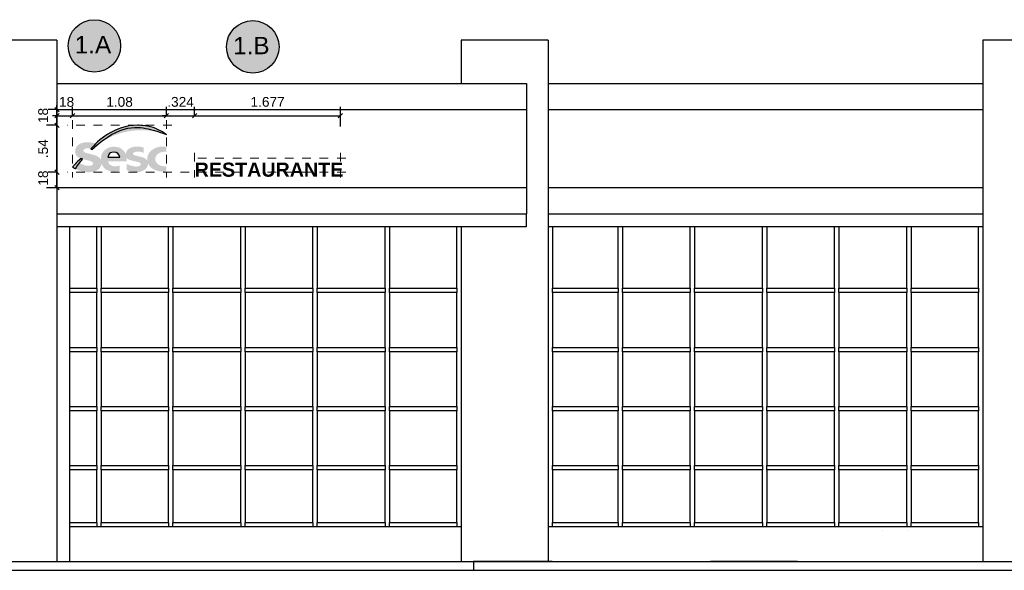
# Model space of a CAD drawing. Extents: x -1871179.9 to -1871093.9, y 2848219.4 to 2848260.8.
# Tile 9 of 12: x -1871138.2 to -1871126.9, y 2848238.7 to 2848245. Entities that reach past the tile are written whole.
import ezdxf
from ezdxf.enums import TextEntityAlignment as Align

# ---------------------------------------------------------------- set-up
doc = ezdxf.new("R2010")
doc.units = 0
doc.header["$MEASUREMENT"] = 0
doc.linetypes.add('DASHED2', pattern=[9.525, 6.35, -3.175])
doc.layers.get('0').update_dxf_attribs({"linetype": 'CONTINUOUS'})
doc.layers.get('Defpoints').update_dxf_attribs({"linetype": 'CONTINUOUS'})
for name, color, linetype in [('ARQ_cotas', 24, 'CONTINUOUS'), ('ARQ_PRJ_GER', 9, 'DASHED2'), ('Camada 1', 7, 'CONTINUOUS'), ('K-NV2-ARQ-CTA-EP', 12, 'CONTINUOUS'), ('K-NV2-ARQ-TXT-GER', 1, 'CONTINUOUS')]:
    doc.layers.add(name, color=color, linetype=linetype)
doc.layers.add('G-ANNO-TEXT', color=231, linetype='CONTINUOUS', lineweight=9)
doc.styles.add('ARIAL', font='arial.ttf')
doc.styles.add('Arial_B', font='arialbd.ttf', dxfattribs={"height": 537.820787})
doc.dimstyles.new('K-EX-75', dxfattribs={"dimtxt": 0.1125, "dimasz": 0.05, "dimexe": 0.1, "dimexo": 0.1, "dimgap": 0.1, "dimtad": 1, "dimzin": 4, "dimdsep": 46, "dimtxsty": 'ARIAL', "dimblk": 'OBLIQUE', "dimcen": 0.09, "dimclrd": 256, "dimclre": 256, "dimclrt": 2, "dimaunit": 1, "dimadec": 0, "dimazin": 0, "dimtfac": 1, "dimtix": 1, "dimtmove": 2, "dimatfit": 3, "dimldrblk": 'OBLIQUE', "dimfxl": 0.5, "dimfxlon": 1, "dimtvp": 75, "dimtolj": 1, "dimtzin": 4, "dimarcsym": 0})

# ---------------------------------------------------------------- blocks, each defined once
blk = doc.blocks.new('A$C7A373BEC')
at = {"color": 0}
for p, q in [((-29650, 6000), (-31500, 6000)), ((-29650, 6000), (-29650, 0)), ((-24000, 6000), (-25000, 6000)), ((-25000, 6000), (-25000, 5500)), ((-24000, 6000), (-24000, 0)), ((-18000, 6000), (-19000, 6000)), ((-19000, 6000), (-19000, 0)), ((-29650, 5500), (-24250, 5500)), ((-24250, 5500), (-24250, 4000)), ((-24000, 5500), (-19000, 5500)), ((-29650, 5200), (-24250, 5200)), ((-24000, 5200), (-19000, 5200)), ((-24250, 4300), (-29650, 4300)), ((-19000, 4300), (-24000, 4300)), ((-29650, 4000), (-24250, 4000)), ((-24254, 4000), (-24254, 3850)), ((-24000, 4000), (-19000, 4000)), ((-24254, 3850), (-29650, 3850)), ((-29500, 0), (-29500, 3850)), ((-29190, 3145), (-29190, 3850)), ((-29140, 3850), (-29140, 3145)), ((-28365, 3145), (-28365, 3850)), ((-28315, 3850), (-28315, 3145)), ((-27535, 3145), (-27535, 3850)), ((-27485, 3850), (-27485, 3145)), ((-26705, 3145), (-26705, 3850)), ((-26655, 3850), (-26655, 3145)), ((-25875, 3145), (-25875, 3850)), ((-25825, 3850), (-25825, 3145)), ((-25050, 3145), (-25050, 3850)), ((-25000, 3850), (-25000, 0)), ((-19000, 3850), (-24000, 3850)), ((-23950, 3850), (-23950, 3145)), ((-23195, 3145), (-23195, 3850)), ((-23145, 3850), (-23145, 3145)), ((-22365, 3145), (-22365, 3850)), ((-22315, 3850), (-22315, 3145)), ((-21535, 3145), (-21535, 3850)), ((-21485, 3850), (-21485, 3145)), ((-20705, 3145), (-20705, 3850)), ((-20655, 3850), (-20655, 3145)), ((-19875, 3145), (-19875, 3850)), ((-19825, 3850), (-19825, 3145)), ((-19050, 3145), (-19050, 3850)), ((-29500, 3145), (-29190, 3145)), ((-29190, 3095), (-29500, 3095)), ((-29190, 3145), (-29190, 3120)), ((-29190, 3145), (-29190, 3095)), ((-29190, 3120), (-29190, 3095)), ((-29190, 2465), (-29190, 3095)), ((-29140, 3145), (-28365, 3145)), ((-29140, 3120), (-29140, 3145)), ((-29140, 3095), (-29140, 3145)), ((-29140, 3095), (-29140, 3120)), ((-28365, 3095), (-29140, 3095)), ((-29140, 3095), (-29140, 2465)), ((-28365, 3145), (-28365, 3120)), ((-28365, 3145), (-28365, 3095)), ((-28365, 3120), (-28365, 3095)), ((-28365, 2465), (-28365, 3095)), ((-28315, 3145), (-27535, 3145)), ((-28315, 3120), (-28315, 3145)), ((-28315, 3095), (-28315, 3145)), ((-28315, 3095), (-28315, 3120)), ((-27535, 3095), (-28315, 3095)), ((-28315, 3095), (-28315, 2465)), ((-27535, 3145), (-27535, 3120)), ((-27535, 3145), (-27535, 3095)), ((-27535, 3120), (-27535, 3095)), ((-27535, 2465), (-27535, 3095)), ((-27485, 3145), (-26705, 3145)), ((-27485, 3120), (-27485, 3145)), ((-27485, 3095), (-27485, 3145)), ((-27485, 3095), (-27485, 3120)), ((-26705, 3095), (-27485, 3095)), ((-27485, 3095), (-27485, 2465)), ((-26705, 3145), (-26705, 3120)), ((-26705, 3145), (-26705, 3095)), ((-26705, 3120), (-26705, 3095)), ((-26705, 2465), (-26705, 3095)), ((-26655, 3145), (-25875, 3145)), ((-26655, 3120), (-26655, 3145)), ((-26655, 3095), (-26655, 3145)), ((-26655, 3095), (-26655, 3120)), ((-25875, 3095), (-26655, 3095)), ((-26655, 3095), (-26655, 2465)), ((-25875, 3145), (-25875, 3120)), ((-25875, 3145), (-25875, 3095)), ((-25875, 3120), (-25875, 3095)), ((-25875, 2465), (-25875, 3095)), ((-25825, 3145), (-25050, 3145)), ((-25825, 3120), (-25825, 3145)), ((-25825, 3095), (-25825, 3145)), ((-25825, 3095), (-25825, 3120)), ((-25050, 3095), (-25825, 3095)), ((-25825, 3095), (-25825, 2465)), ((-25050, 3145), (-25050, 3120)), ((-25050, 3145), (-25050, 3095)), ((-25050, 3120), (-25050, 3095)), ((-25050, 2465), (-25050, 3095)), ((-23950, 3120), (-23950, 3145)), ((-23950, 3145), (-23195, 3145)), ((-23950, 3095), (-23950, 3145)), ((-23950, 3095), (-23950, 3120)), ((-23195, 3095), (-23950, 3095)), ((-23950, 3095), (-23950, 2465)), ((-23195, 3145), (-23195, 3120)), ((-23195, 3145), (-23195, 3095)), ((-23195, 3120), (-23195, 3095)), ((-23195, 2465), (-23195, 3095)), ((-23145, 3145), (-22365, 3145)), ((-23145, 3120), (-23145, 3145)), ((-23145, 3095), (-23145, 3145)), ((-23145, 3095), (-23145, 3120)), ((-22365, 3095), (-23145, 3095)), ((-23145, 3095), (-23145, 2465)), ((-22365, 3145), (-22365, 3120)), ((-22365, 3145), (-22365, 3095)), ((-22365, 3120), (-22365, 3095)), ((-22365, 2465), (-22365, 3095)), ((-22315, 3145), (-21535, 3145)), ((-22315, 3120), (-22315, 3145)), ((-22315, 3095), (-22315, 3145)), ((-22315, 3095), (-22315, 3120)), ((-21535, 3095), (-22315, 3095)), ((-22315, 3095), (-22315, 2465)), ((-21535, 3145), (-21535, 3120)), ((-21535, 3145), (-21535, 3095)), ((-21535, 3120), (-21535, 3095)), ((-21535, 2465), (-21535, 3095)), ((-21485, 3145), (-20705, 3145)), ((-21485, 3120), (-21485, 3145)), ((-21485, 3095), (-21485, 3145)), ((-21485, 3095), (-21485, 3120)), ((-20705, 3095), (-21485, 3095)), ((-21485, 3095), (-21485, 2465)), ((-20705, 3145), (-20705, 3120)), ((-20705, 3145), (-20705, 3095)), ((-20705, 3120), (-20705, 3095)), ((-20705, 2465), (-20705, 3095)), ((-20655, 3145), (-19875, 3145)), ((-20655, 3120), (-20655, 3145)), ((-20655, 3095), (-20655, 3145)), ((-20655, 3095), (-20655, 3120)), ((-19875, 3095), (-20655, 3095)), ((-20655, 3095), (-20655, 2465)), ((-19875, 3145), (-19875, 3120)), ((-19875, 3145), (-19875, 3095)), ((-19875, 3120), (-19875, 3095)), ((-19875, 2465), (-19875, 3095)), ((-19825, 3145), (-19050, 3145)), ((-19825, 3120), (-19825, 3145)), ((-19825, 3095), (-19825, 3145)), ((-19825, 3095), (-19825, 3120)), ((-19050, 3095), (-19825, 3095)), ((-19825, 3095), (-19825, 2465)), ((-19050, 3145), (-19050, 3120)), ((-19050, 3145), (-19050, 3095)), ((-19050, 3120), (-19050, 3095)), ((-19050, 2465), (-19050, 3095)), ((-29500, 2465), (-29190, 2465)), ((-29190, 2415), (-29500, 2415)), ((-29190, 2465), (-29190, 2440)), ((-29190, 2465), (-29190, 2415)), ((-29190, 2440), (-29190, 2415)), ((-29190, 1785), (-29190, 2415)), ((-29140, 2465), (-28365, 2465)), ((-29140, 2440), (-29140, 2465)), ((-29140, 2415), (-29140, 2465)), ((-29140, 2415), (-29140, 2440)), ((-28365, 2415), (-29140, 2415)), ((-29140, 2415), (-29140, 1785)), ((-28365, 2465), (-28365, 2440)), ((-28365, 2465), (-28365, 2415)), ((-28365, 2440), (-28365, 2415)), ((-28365, 1785), (-28365, 2415)), ((-28315, 2465), (-27535, 2465)), ((-28315, 2440), (-28315, 2465)), ((-28315, 2415), (-28315, 2465)), ((-28315, 2415), (-28315, 2440)), ((-27535, 2415), (-28315, 2415)), ((-28315, 2415), (-28315, 1785)), ((-27535, 2465), (-27535, 2440)), ((-27535, 2465), (-27535, 2415)), ((-27535, 2440), (-27535, 2415)), ((-27535, 1785), (-27535, 2415)), ((-27485, 2465), (-26705, 2465)), ((-27485, 2440), (-27485, 2465)), ((-27485, 2415), (-27485, 2465)), ((-27485, 2415), (-27485, 2440)), ((-26705, 2415), (-27485, 2415)), ((-27485, 2415), (-27485, 1785)), ((-26705, 2465), (-26705, 2440)), ((-26705, 2465), (-26705, 2415)), ((-26705, 2440), (-26705, 2415)), ((-26705, 1785), (-26705, 2415)), ((-26655, 2465), (-25875, 2465)), ((-26655, 2440), (-26655, 2465)), ((-26655, 2415), (-26655, 2465)), ((-26655, 2415), (-26655, 2440)), ((-25875, 2415), (-26655, 2415)), ((-26655, 2415), (-26655, 1785)), ((-25875, 2465), (-25875, 2440)), ((-25875, 2465), (-25875, 2415)), ((-25875, 2440), (-25875, 2415)), ((-25875, 1785), (-25875, 2415)), ((-25825, 2465), (-25050, 2465)), ((-25825, 2440), (-25825, 2465)), ((-25825, 2415), (-25825, 2465)), ((-25825, 2415), (-25825, 2440)), ((-25050, 2415), (-25825, 2415)), ((-25825, 2415), (-25825, 1785)), ((-25050, 2465), (-25050, 2440)), ((-25050, 2465), (-25050, 2415)), ((-25050, 2440), (-25050, 2415)), ((-25050, 1785), (-25050, 2415)), ((-23950, 2465), (-23195, 2465)), ((-23950, 2440), (-23950, 2465)), ((-23950, 2415), (-23950, 2465)), ((-23950, 2415), (-23950, 2440)), ((-23195, 2415), (-23950, 2415)), ((-23950, 2415), (-23950, 1785)), ((-23195, 2465), (-23195, 2440)), ((-23195, 2465), (-23195, 2415)), ((-23195, 2440), (-23195, 2415)), ((-23195, 1785), (-23195, 2415)), ((-23145, 2465), (-22365, 2465)), ((-23145, 2440), (-23145, 2465)), ((-23145, 2415), (-23145, 2465)), ((-23145, 2415), (-23145, 2440)), ((-22365, 2415), (-23145, 2415)), ((-23145, 2415), (-23145, 1785)), ((-22365, 2465), (-22365, 2440)), ((-22365, 2465), (-22365, 2415)), ((-22365, 2440), (-22365, 2415)), ((-22365, 1785), (-22365, 2415)), ((-22315, 2465), (-21535, 2465)), ((-22315, 2440), (-22315, 2465)), ((-22315, 2415), (-22315, 2465)), ((-22315, 2415), (-22315, 2440)), ((-21535, 2415), (-22315, 2415)), ((-22315, 2415), (-22315, 1785)), ((-21535, 2465), (-21535, 2440)), ((-21535, 2465), (-21535, 2415)), ((-21535, 2440), (-21535, 2415)), ((-21535, 1785), (-21535, 2415)), ((-21485, 2465), (-20705, 2465)), ((-21485, 2440), (-21485, 2465)), ((-21485, 2415), (-21485, 2465)), ((-21485, 2415), (-21485, 2440)), ((-20705, 2415), (-21485, 2415)), ((-21485, 2415), (-21485, 1785)), ((-20705, 2465), (-20705, 2440)), ((-20705, 2465), (-20705, 2415)), ((-20705, 2440), (-20705, 2415)), ((-20705, 1785), (-20705, 2415)), ((-20655, 2465), (-19875, 2465)), ((-20655, 2440), (-20655, 2465)), ((-20655, 2415), (-20655, 2465)), ((-20655, 2415), (-20655, 2440)), ((-19875, 2415), (-20655, 2415)), ((-20655, 2415), (-20655, 1785)), ((-19875, 2465), (-19875, 2440)), ((-19875, 2465), (-19875, 2415)), ((-19875, 2440), (-19875, 2415)), ((-19875, 1785), (-19875, 2415)), ((-19825, 2465), (-19050, 2465)), ((-19825, 2440), (-19825, 2465)), ((-19825, 2415), (-19825, 2465)), ((-19825, 2415), (-19825, 2440)), ((-19050, 2415), (-19825, 2415)), ((-19825, 2415), (-19825, 1785)), ((-19050, 2465), (-19050, 2440)), ((-19050, 2465), (-19050, 2415)), ((-19050, 2440), (-19050, 2415)), ((-19050, 1785), (-19050, 2415)), ((-29500, 1785), (-29190, 1785)), ((-29190, 1735), (-29500, 1735)), ((-29190, 1785), (-29190, 1760)), ((-29190, 1785), (-29190, 1735)), ((-29190, 1760), (-29190, 1735)), ((-29190, 1105), (-29190, 1735)), ((-29140, 1785), (-28365, 1785)), ((-29140, 1760), (-29140, 1785)), ((-29140, 1735), (-29140, 1785)), ((-29140, 1735), (-29140, 1760)), ((-28365, 1735), (-29140, 1735)), ((-29140, 1735), (-29140, 1105)), ((-28365, 1785), (-28365, 1760)), ((-28365, 1785), (-28365, 1735)), ((-28365, 1760), (-28365, 1735)), ((-28365, 1105), (-28365, 1735)), ((-28315, 1785), (-27535, 1785)), ((-28315, 1760), (-28315, 1785)), ((-28315, 1735), (-28315, 1785)), ((-28315, 1735), (-28315, 1760)), ((-27535, 1735), (-28315, 1735)), ((-28315, 1735), (-28315, 1105)), ((-27535, 1785), (-27535, 1760)), ((-27535, 1785), (-27535, 1735)), ((-27535, 1760), (-27535, 1735)), ((-27535, 1105), (-27535, 1735)), ((-27485, 1785), (-26705, 1785)), ((-27485, 1760), (-27485, 1785)), ((-27485, 1735), (-27485, 1785)), ((-27485, 1735), (-27485, 1760)), ((-26705, 1735), (-27485, 1735)), ((-27485, 1735), (-27485, 1105)), ((-26705, 1785), (-26705, 1760)), ((-26705, 1785), (-26705, 1735)), ((-26705, 1760), (-26705, 1735)), ((-26705, 1105), (-26705, 1735)), ((-26655, 1785), (-25875, 1785)), ((-26655, 1760), (-26655, 1785)), ((-26655, 1735), (-26655, 1785)), ((-26655, 1735), (-26655, 1760)), ((-25875, 1735), (-26655, 1735)), ((-26655, 1735), (-26655, 1105)), ((-25875, 1785), (-25875, 1760)), ((-25875, 1785), (-25875, 1735)), ((-25875, 1760), (-25875, 1735)), ((-25875, 1105), (-25875, 1735)), ((-25825, 1785), (-25050, 1785)), ((-25825, 1760), (-25825, 1785)), ((-25825, 1735), (-25825, 1785)), ((-25825, 1735), (-25825, 1760)), ((-25050, 1735), (-25825, 1735)), ((-25825, 1735), (-25825, 1105)), ((-25050, 1785), (-25050, 1760)), ((-25050, 1785), (-25050, 1735)), ((-25050, 1760), (-25050, 1735)), ((-25050, 1105), (-25050, 1735)), ((-23950, 1785), (-23195, 1785)), ((-23950, 1760), (-23950, 1785)), ((-23950, 1735), (-23950, 1785)), ((-23950, 1735), (-23950, 1760)), ((-23195, 1735), (-23950, 1735)), ((-23950, 1735), (-23950, 1105)), ((-23195, 1785), (-23195, 1760)), ((-23195, 1785), (-23195, 1735)), ((-23195, 1760), (-23195, 1735)), ((-23195, 1105), (-23195, 1735)), ((-23145, 1785), (-22365, 1785)), ((-23145, 1760), (-23145, 1785)), ((-23145, 1735), (-23145, 1785)), ((-23145, 1735), (-23145, 1760)), ((-22365, 1735), (-23145, 1735)), ((-23145, 1735), (-23145, 1105)), ((-22365, 1785), (-22365, 1760)), ((-22365, 1785), (-22365, 1735)), ((-22365, 1760), (-22365, 1735)), ((-22365, 1105), (-22365, 1735)), ((-22315, 1785), (-21535, 1785)), ((-22315, 1760), (-22315, 1785)), ((-22315, 1735), (-22315, 1785)), ((-22315, 1735), (-22315, 1760)), ((-21535, 1735), (-22315, 1735)), ((-22315, 1735), (-22315, 1105)), ((-21535, 1785), (-21535, 1760)), ((-21535, 1785), (-21535, 1735)), ((-21535, 1760), (-21535, 1735)), ((-21535, 1105), (-21535, 1735)), ((-21485, 1785), (-20705, 1785)), ((-21485, 1760), (-21485, 1785)), ((-21485, 1735), (-21485, 1785)), ((-21485, 1735), (-21485, 1760)), ((-20705, 1735), (-21485, 1735)), ((-21485, 1735), (-21485, 1105)), ((-20705, 1785), (-20705, 1760)), ((-20705, 1785), (-20705, 1735)), ((-20705, 1760), (-20705, 1735)), ((-20705, 1105), (-20705, 1735)), ((-20655, 1785), (-19875, 1785)), ((-20655, 1760), (-20655, 1785)), ((-20655, 1735), (-20655, 1785)), ((-20655, 1735), (-20655, 1760)), ((-19875, 1735), (-20655, 1735)), ((-20655, 1735), (-20655, 1105)), ((-19875, 1785), (-19875, 1760)), ((-19875, 1785), (-19875, 1735)), ((-19875, 1760), (-19875, 1735)), ((-19875, 1105), (-19875, 1735)), ((-19825, 1785), (-19050, 1785)), ((-19825, 1760), (-19825, 1785)), ((-19825, 1735), (-19825, 1785)), ((-19825, 1735), (-19825, 1760)), ((-19050, 1735), (-19825, 1735)), ((-19825, 1735), (-19825, 1105)), ((-19050, 1785), (-19050, 1760)), ((-19050, 1785), (-19050, 1735)), ((-19050, 1760), (-19050, 1735)), ((-19050, 1105), (-19050, 1735)), ((-29500, 1105), (-29190, 1105)), ((-29190, 1055), (-29500, 1055)), ((-29190, 1105), (-29190, 1080)), ((-29190, 1105), (-29190, 1055)), ((-29190, 1080), (-29190, 1055)), ((-29190, 450), (-29190, 1055)), ((-29140, 1105), (-28365, 1105)), ((-29140, 1080), (-29140, 1105)), ((-29140, 1055), (-29140, 1105)), ((-29140, 1055), (-29140, 1080)), ((-28365, 1055), (-29140, 1055)), ((-29140, 1055), (-29140, 450)), ((-28365, 1105), (-28365, 1080)), ((-28365, 1105), (-28365, 1055)), ((-28365, 1080), (-28365, 1055)), ((-28365, 450), (-28365, 1055)), ((-28315, 1105), (-27535, 1105)), ((-28315, 1080), (-28315, 1105)), ((-28315, 1055), (-28315, 1105)), ((-28315, 1055), (-28315, 1080)), ((-27535, 1055), (-28315, 1055)), ((-28315, 1055), (-28315, 450)), ((-27535, 1105), (-27535, 1080)), ((-27535, 1105), (-27535, 1055)), ((-27535, 1080), (-27535, 1055)), ((-27535, 450), (-27535, 1055)), ((-27485, 1105), (-26705, 1105)), ((-27485, 1080), (-27485, 1105)), ((-27485, 1055), (-27485, 1105)), ((-27485, 1055), (-27485, 1080)), ((-26705, 1055), (-27485, 1055)), ((-27485, 1055), (-27485, 450)), ((-26705, 1105), (-26705, 1080)), ((-26705, 1105), (-26705, 1055)), ((-26705, 1080), (-26705, 1055)), ((-26705, 450), (-26705, 1055)), ((-26655, 1105), (-25875, 1105)), ((-26655, 1080), (-26655, 1105)), ((-26655, 1055), (-26655, 1105)), ((-26655, 1055), (-26655, 1080)), ((-25875, 1055), (-26655, 1055)), ((-26655, 1055), (-26655, 450)), ((-25875, 1105), (-25875, 1080)), ((-25875, 1105), (-25875, 1055)), ((-25875, 1080), (-25875, 1055)), ((-25875, 450), (-25875, 1055)), ((-25825, 1105), (-25050, 1105)), ((-25825, 1080), (-25825, 1105)), ((-25825, 1055), (-25825, 1105)), ((-25825, 1055), (-25825, 1080)), ((-25050, 1055), (-25825, 1055)), ((-25825, 1055), (-25825, 450)), ((-25050, 1105), (-25050, 1080)), ((-25050, 1105), (-25050, 1055)), ((-25050, 1080), (-25050, 1055)), ((-25050, 450), (-25050, 1055)), ((-23950, 1105), (-23195, 1105)), ((-23950, 1080), (-23950, 1105)), ((-23950, 1055), (-23950, 1105)), ((-23950, 1055), (-23950, 1080)), ((-23195, 1055), (-23950, 1055)), ((-23950, 1055), (-23950, 450)), ((-23195, 1105), (-23195, 1080)), ((-23195, 1105), (-23195, 1055)), ((-23195, 1080), (-23195, 1055)), ((-23195, 450), (-23195, 1055)), ((-23145, 1105), (-22365, 1105)), ((-23145, 1080), (-23145, 1105)), ((-23145, 1055), (-23145, 1105)), ((-23145, 1055), (-23145, 1080)), ((-22365, 1055), (-23145, 1055)), ((-23145, 1055), (-23145, 450)), ((-22365, 1105), (-22365, 1080)), ((-22365, 1105), (-22365, 1055)), ((-22365, 1080), (-22365, 1055)), ((-22365, 450), (-22365, 1055)), ((-22315, 1105), (-21535, 1105)), ((-22315, 1080), (-22315, 1105)), ((-22315, 1055), (-22315, 1105)), ((-22315, 1055), (-22315, 1080)), ((-21535, 1055), (-22315, 1055)), ((-22315, 1055), (-22315, 450)), ((-21535, 1105), (-21535, 1080)), ((-21535, 1105), (-21535, 1055)), ((-21535, 1080), (-21535, 1055)), ((-21535, 450), (-21535, 1055)), ((-21485, 1105), (-20705, 1105)), ((-21485, 1080), (-21485, 1105)), ((-21485, 1055), (-21485, 1105)), ((-21485, 1055), (-21485, 1080)), ((-20705, 1055), (-21485, 1055)), ((-21485, 1055), (-21485, 450)), ((-20705, 1105), (-20705, 1080)), ((-20705, 1105), (-20705, 1055)), ((-20705, 1080), (-20705, 1055)), ((-20705, 450), (-20705, 1055)), ((-20655, 1105), (-19875, 1105)), ((-20655, 1080), (-20655, 1105)), ((-20655, 1055), (-20655, 1105)), ((-20655, 1055), (-20655, 1080)), ((-19875, 1055), (-20655, 1055)), ((-20655, 1055), (-20655, 450)), ((-19875, 1105), (-19875, 1080)), ((-19875, 1105), (-19875, 1055)), ((-19875, 1080), (-19875, 1055)), ((-19875, 450), (-19875, 1055)), ((-19825, 1105), (-19050, 1105)), ((-19825, 1080), (-19825, 1105)), ((-19825, 1055), (-19825, 1105)), ((-19825, 1055), (-19825, 1080)), ((-19050, 1055), (-19825, 1055)), ((-19825, 1055), (-19825, 450)), ((-19050, 1105), (-19050, 1080)), ((-19050, 1105), (-19050, 1055)), ((-19050, 1080), (-19050, 1055)), ((-19050, 450), (-19050, 1055)), ((-29500, 450), (-29190, 450)), ((-25000, 400), (-29500, 400)), ((-29190, 450), (-29190, 400)), ((-29190, 450), (-29190, 400)), ((-29140, 450), (-28365, 450)), ((-29140, 400), (-29140, 450)), ((-29140, 400), (-29140, 450)), ((-28365, 450), (-28365, 400)), ((-28365, 450), (-28365, 400)), ((-28315, 450), (-27535, 450)), ((-28315, 400), (-28315, 450)), ((-28315, 400), (-28315, 450)), ((-27535, 450), (-27535, 400)), ((-27535, 450), (-27535, 400)), ((-27485, 450), (-26705, 450)), ((-27485, 400), (-27485, 450)), ((-27485, 400), (-27485, 450)), ((-26705, 450), (-26705, 400)), ((-26705, 450), (-26705, 400)), ((-26655, 450), (-25875, 450)), ((-26655, 400), (-26655, 450)), ((-26655, 400), (-26655, 450)), ((-25875, 450), (-25875, 400)), ((-25875, 450), (-25875, 400)), ((-25825, 450), (-25050, 450)), ((-25825, 400), (-25825, 450)), ((-25825, 400), (-25825, 450)), ((-25050, 450), (-25050, 400)), ((-25050, 450), (-25050, 400)), ((-19000, 400), (-24000, 400)), ((-23950, 450), (-23195, 450)), ((-23950, 400), (-23950, 450)), ((-23950, 400), (-23950, 450)), ((-23195, 450), (-23195, 400)), ((-23195, 450), (-23195, 400)), ((-23145, 450), (-22365, 450)), ((-23145, 400), (-23145, 450)), ((-23145, 400), (-23145, 450)), ((-22365, 450), (-22365, 400)), ((-22365, 450), (-22365, 400)), ((-22315, 450), (-21535, 450)), ((-22315, 400), (-22315, 450)), ((-22315, 400), (-22315, 450)), ((-21535, 450), (-21535, 400)), ((-21535, 450), (-21535, 400)), ((-21485, 450), (-20705, 450)), ((-21485, 400), (-21485, 450)), ((-21485, 400), (-21485, 450)), ((-20705, 450), (-20705, 400)), ((-20705, 450), (-20705, 400)), ((-20655, 450), (-19875, 450)), ((-20655, 400), (-20655, 450)), ((-20655, 400), (-20655, 450)), ((-20157, 356), (-20157, 356)), ((-19875, 450), (-19875, 400)), ((-19875, 450), (-19875, 400)), ((-19867, 356), (-19867, 356)), ((-19825, 450), (-19050, 450)), ((-19825, 400), (-19825, 450)), ((-19825, 400), (-19825, 450)), ((-19050, 450), (-19050, 400)), ((-19050, 450), (-19050, 400)), ((-30650, 0), (-29650, 0)), ((-29650, 0), (-24860, 0)), ((-29650, 0), (-24398, 0)), ((-24860, 0), (-24000, 0)), ((-24860, 0), (-24860, -100)), ((-24000, 0), (-19000, 0)), ((-24000, 0), (-23582, 0)), ((-24000, 0), (-19000, 0)), ((-23110, 0), (-22133, 0)), ((-21133, 0), (-22133, 0)), ((-21283, 0), (-21983, 0)), ((-21133, 0), (-19000, 0)), ((-19000, 0), (-18000, 0)), ((-71112, -100), (14237, -100))]:
    blk.add_line(p, q, dxfattribs=at)
at = {"color": 0, "flags": 128}
blk.add_lwpolyline([(-25041, 0), (-24094, 0), (-23952, 0), (-24860, 0)], dxfattribs=at)
blk = doc.blocks.new('A$C20BA189B')
h = blk.add_hatch(color=40)
h.dxf.hatch_style = 1
edge = h.paths.add_edge_path()
edge.add_spline(control_points=[(46.3, 58.6), (61.9, 78.5), (105.1, 118.3), (164.1, 118.3), (164.1, 118.3), (205.4, 118.3), (236.8, 94.8), (236.8, 94.8), (236.8, 94.8), (213.5, 106.1), (121.4, 124.5), (48.9, 57.5), (48.9, 57.5), (48.9, 57.5), (46.3, 58.6), (46.3, 58.6)], knot_values=[0, 0, 0, 0, 0.2, 0.2, 0.2, 0.2001, 0.4, 0.4, 0.4, 0.4001, 0.6, 0.6, 0.6, 0.6001, 1, 1, 1, 1], degree=3, periodic=0)
edge = h.paths.add_edge_path()
edge.add_spline(control_points=[(25.1, 33.1), (20.4, 27.6), (11.1, 14.8), (7.3, 8.6), (7.3, 8.6), (3.7, 10.7), (1.7, 12.1), (0, 13.4), (0, 13.4), (5.7, 19.6), (14.3, 28.8), (21.4, 34.3), (21.4, 34.3), (21.4, 34.3), (24.7, 33.3), (25.1, 33.1)], knot_values=[0, 0, 0, 0, 0.2, 0.2, 0.2, 0.2001, 0.4, 0.4, 0.4, 0.4001, 0.6, 0.6, 0.6, 0.6001, 1, 1, 1, 1], degree=3, periodic=0)
h = blk.add_hatch(color=166)
h.dxf.hatch_style = 1
edge = h.paths.add_edge_path()
edge.add_spline(control_points=[(44.9, 45.9), (29.6, 49.2), (27.4, 50.7), (27.4, 54.2), (27.4, 54.2), (27.4, 57.6), (31.3, 60.4), (37.4, 60.3), (37.4, 60.3), (42.1, 60.2), (45, 59.1), (46.3, 58.6), (46.3, 58.6), (50, 63.3), (54.1, 67.8), (58.4, 72.1), (58.4, 72.1), (52, 74.4), (45, 75.6), (37.5, 75.6), (37.5, 75.6), (19.2, 75.6), (6.5, 66.5), (6.5, 52.8), (6.5, 52.8), (6.5, 42.3), (12, 37.5), (21.6, 34.2), (21.6, 34.2), (22.1, 34.1), (23.7, 33.6), (24.5, 33.3), (24.5, 33.3), (27.8, 32.4), (31.6, 31.5), (35.6, 30.6), (35.6, 30.6), (50.7, 27.4), (51.9, 24.7), (51.9, 21.7), (51.9, 21.7), (51.9, 18.2), (47.7, 16.1), (40.7, 16.1), (40.7, 16.1), (32.7, 16.1), (25.3, 18.5), (17.6, 23.5), (17.6, 23.5), (13.6, 18.1), (9.5, 12.2), (7.3, 8.6), (7.3, 8.6), (17.1, 3.3), (28.4, 0), (40.4, 0), (40.4, 0), (60.4, 0), (72.8, 8.8), (72.8, 23.2), (72.8, 23.2), (72.8, 37.2), (61.6, 42.3), (44.9, 45.9)], knot_values=[0, 0, 0, 0, 0.058824, 0.058824, 0.058824, 0.058924, 0.117647, 0.117647, 0.117647, 0.117747, 0.176471, 0.176471, 0.176471, 0.176571, 0.235294, 0.235294, 0.235294, 0.235394, 0.294118, 0.294118, 0.294118, 0.294218, 0.352941, 0.352941, 0.352941, 0.353041, 0.411765, 0.411765, 0.411765, 0.411865, 0.470588, 0.470588, 0.470588, 0.470688, 0.529412, 0.529412, 0.529412, 0.529512, 0.588235, 0.588235, 0.588235, 0.588335, 0.647059, 0.647059, 0.647059, 0.647159, 0.705882, 0.705882, 0.705882, 0.705982, 0.764706, 0.764706, 0.764706, 0.764806, 0.823529, 0.823529, 0.823529, 0.823629, 0.882353, 0.882353, 0.882353, 0.882453, 1, 1, 1, 1], degree=3, periodic=0)
h = blk.add_hatch(color=166)
h.dxf.hatch_style = 1
edge = h.paths.add_edge_path()
edge.add_spline(control_points=[(118.3, 16.7), (111.7, 14.8), (108.9, 14.6), (105, 14.8), (105, 14.8), (97.3, 15.2), (91, 19.5), (89.2, 27.2), (89.2, 27.2), (89.2, 27.2), (136, 27.2), (136, 27.2), (136, 27.2), (136.1, 28.7), (136.2, 29.7), (136.2, 31.4), (136.2, 31.4), (136.2, 31.4), (136.2, 31.6), (136.2, 31.6), (136.2, 31.6), (136.2, 48.6), (126.8, 64.4), (104.1, 64.4), (104.1, 64.4), (84.5, 64.4), (71.1, 50.1), (71.1, 32.7), (71.1, 32.7), (71.1, 14.4), (84.3, 1.5), (103.9, 1.5), (103.9, 1.5), (106.9, 1.5), (111.2, 1.6), (118.3, 3.4), (118.3, 3.4), (118.3, 3.4), (118.3, 16.7), (118.3, 16.7)], knot_values=[0, 0, 0, 0, 0.090909, 0.090909, 0.090909, 0.091009, 0.181818, 0.181818, 0.181818, 0.181918, 0.272727, 0.272727, 0.272727, 0.272827, 0.363636, 0.363636, 0.363636, 0.363736, 0.454545, 0.454545, 0.454545, 0.454645, 0.545455, 0.545455, 0.545455, 0.545555, 0.636364, 0.636364, 0.636364, 0.636464, 0.727273, 0.727273, 0.727273, 0.727373, 0.818182, 0.818182, 0.818182, 0.818282, 1, 1, 1, 1], degree=3, periodic=0)
edge = h.paths.add_edge_path(flags=16)
edge.add_spline(control_points=[(104.3, 50.5), (112.6, 50.5), (117.9, 45.4), (119, 37.8), (119, 37.8), (119, 37.8), (89.2, 37.8), (89.2, 37.8), (89.2, 37.8), (90.7, 45.5), (96.1, 50.5), (104.3, 50.5)], knot_values=[0, 0, 0, 0, 0.25, 0.25, 0.25, 0.2501, 0.5, 0.5, 0.5, 0.5001, 1, 1, 1, 1], degree=3, periodic=0)
h = blk.add_hatch(color=166)
h.dxf.hatch_style = 1
edge = h.paths.add_edge_path()
edge.add_spline(control_points=[(167.2, 40), (153.9, 42.7), (152.1, 43.9), (152.4, 46.8), (152.4, 46.8), (152.6, 49.6), (157.1, 52.1), (163.7, 52.1), (163.7, 52.1), (168, 52.1), (173.7, 51.1), (178.8, 48.8), (178.8, 48.8), (178.8, 48.8), (178.8, 62.2), (178.8, 62.2), (178.8, 62.2), (173.9, 63.7), (168.5, 64.7), (162.8, 64.7), (162.8, 64.7), (146, 64.7), (134.8, 56.7), (133.9, 45.6), (133.9, 45.6), (132.8, 33.4), (142.3, 30.6), (158, 27.5), (158, 27.5), (171, 24.8), (171.7, 22.8), (171.7, 19.8), (171.7, 19.8), (171.7, 17.1), (168.3, 14), (160.6, 14.2), (160.6, 14.2), (152.7, 14.5), (143.4, 16.8), (136.3, 20.9), (136.3, 20.9), (136.3, 20.9), (136.3, 5.5), (136.3, 5.5), (136.3, 5.5), (143.7, 2.2), (153.2, 0.1), (160.5, 0.1), (160.5, 0.1), (178.1, 0.1), (190.2, 10.4), (190.2, 21.6), (190.2, 21.6), (190.2, 32.7), (181.7, 37), (167.2, 40)], knot_values=[0, 0, 0, 0, 0.066667, 0.066667, 0.066667, 0.066767, 0.133333, 0.133333, 0.133333, 0.133433, 0.2, 0.2, 0.2, 0.2001, 0.266667, 0.266667, 0.266667, 0.266767, 0.333333, 0.333333, 0.333333, 0.333433, 0.4, 0.4, 0.4, 0.4001, 0.466667, 0.466667, 0.466667, 0.466767, 0.533333, 0.533333, 0.533333, 0.533433, 0.6, 0.6, 0.6, 0.6001, 0.666667, 0.666667, 0.666667, 0.666767, 0.733333, 0.733333, 0.733333, 0.733433, 0.8, 0.8, 0.8, 0.8001, 0.866667, 0.866667, 0.866667, 0.866767, 1, 1, 1, 1], degree=3, periodic=0)
h = blk.add_hatch(color=166)
h.dxf.hatch_style = 1
edge = h.paths.add_edge_path()
edge.add_spline(control_points=[(236.6, 15.3), (235.1, 15), (233.5, 14.9), (231.9, 14.9), (231.9, 14.9), (218.9, 14.9), (208.3, 23.1), (208.3, 33.2), (208.3, 33.2), (208.3, 43.4), (218.9, 51.6), (231.9, 51.6), (231.9, 51.6), (233.5, 51.6), (235.1, 51.4), (236.6, 51.2), (236.6, 51.2), (236.6, 51.2), (236.6, 64), (236.6, 64), (236.6, 64), (233.8, 64.4), (230.8, 64.6), (227.5, 64.6), (227.5, 64.6), (205, 64.6), (188, 51.1), (188, 33.1), (188, 33.1), (188, 20.4), (196.4, 10.9), (206.4, 6.1), (206.4, 6.1), (213.4, 2.7), (220.8, 1.6), (226.9, 1.6), (226.9, 1.6), (230.5, 1.5), (233.6, 1.8), (236.6, 2.3), (236.6, 2.3), (236.6, 2.3), (236.6, 15.3), (236.6, 15.3)], knot_values=[0, 0, 0, 0, 0.083333, 0.083333, 0.083333, 0.083433, 0.166667, 0.166667, 0.166667, 0.166767, 0.25, 0.25, 0.25, 0.2501, 0.333333, 0.333333, 0.333333, 0.333433, 0.416667, 0.416667, 0.416667, 0.416767, 0.5, 0.5, 0.5, 0.5001, 0.583333, 0.583333, 0.583333, 0.583433, 0.666667, 0.666667, 0.666667, 0.666767, 0.75, 0.75, 0.75, 0.7501, 0.833333, 0.833333, 0.833333, 0.833433, 1, 1, 1, 1], degree=3, periodic=0)
at = {"layer": 'Camada 1', "color": 40}
for points in [[(46.3, 58.6), (61.9, 78.5), (105.1, 118.3), (164.1, 118.3), (164.1, 118.3), (205.4, 118.3), (236.8, 94.8), (236.8, 94.8), (236.8, 94.8), (213.5, 106.1), (121.4, 124.5), (48.9, 57.5), (48.9, 57.5), (48.9, 57.5), (46.3, 58.6), (46.3, 58.6)], [(25.1, 33.1), (20.4, 27.6), (11.1, 14.8), (7.3, 8.6), (7.3, 8.6), (3.7, 10.7), (1.7, 12.1), (0, 13.4), (0, 13.4), (5.7, 19.6), (14.3, 28.8), (21.4, 34.3), (21.4, 34.3), (21.4, 34.3), (24.7, 33.3), (25.1, 33.1)]]:
    blk.add_open_spline(points, degree=3, knots=[0, 0, 0, 0, 0.2, 0.2, 0.2, 0.3, 0.4, 0.4, 0.4, 0.5, 0.6, 0.6, 0.6, 0.8, 1, 1, 1, 1], dxfattribs=at)
at = {"layer": 'Camada 1', "color": 166}
blk.add_open_spline([(104.3, 50.5), (112.6, 50.5), (117.9, 45.4), (119, 37.8), (119, 37.8), (119, 37.8), (89.2, 37.8), (89.2, 37.8), (89.2, 37.8), (90.7, 45.5), (96.1, 50.5), (104.3, 50.5)], degree=3, knots=[0, 0, 0, 0, 0.25, 0.25, 0.25, 0.375, 0.5, 0.5, 0.5, 0.75, 1, 1, 1, 1], dxfattribs=at)
blk = doc.blocks.new('A$C0DDE2B92')
at = {"layer": 'ARQ_cotas'}
blk.add_blockref('A$C20BA189B', (0, 0), dxfattribs=at)
blk = doc.blocks.new('_Oblique')
at = {"color": 0, "linetype": 'ByBlock', "lineweight": -2}
blk.add_line((-0.5, -0.5), (0.5, 0.5), dxfattribs=at)
blk = doc.blocks.new('*D32')
at = {"layer": 'Defpoints', "color": 0, "transparency": 16777216}
for p in [(-1871137.594, 2848243.925), (-1871137.774, 2848243.815), (-1871137.594, 2848243.815)]:
    blk.add_point(p, dxfattribs=at)
at = {"layer": 'K-NV2-ARQ-CTA-EP', "lineweight": -2, "transparency": 16777216}
for p, q in [((-1871137.774, 2848243.915), (-1871137.774, 2848244.025)), ((-1871137.594, 2848243.915), (-1871137.594, 2848244.025)), ((-1871137.774, 2848243.925), (-1871137.824, 2848243.925)), ((-1871137.774, 2848243.925), (-1871137.594, 2848243.925)), ((-1871137.594, 2848243.925), (-1871137.544, 2848243.925))]:
    blk.add_line(p, q, dxfattribs=at)
at = {"layer": 'K-NV2-ARQ-CTA-EP', "lineweight": -2, "transparency": 16777216, "xscale": 0.05, "yscale": 0.05, "zscale": 0.05}
blk.add_blockref('_Oblique', (-1871137.774, 2848243.925), dxfattribs=at)
at = {"layer": 'K-NV2-ARQ-CTA-EP', "lineweight": -2, "transparency": 16777216, "xscale": 0.05, "yscale": 0.05, "zscale": 0.05, "rotation": 180}
blk.add_blockref('_Oblique', (-1871137.594, 2848243.925), dxfattribs=at)
at = {"layer": 'K-NV2-ARQ-CTA-EP', "color": 2, "transparency": 16777216, "insert": (-1871137.684, 2848244.083), "char_height": 0.1125, "attachment_point": 5, "style": 'ARIAL'}
blk.add_mtext('\\A1;.18', dxfattribs=at)
blk = doc.blocks.new('*D33')
at = {"layer": 'Defpoints', "color": 0, "transparency": 16777216}
for p in [(-1871136.513, 2848243.925), (-1871137.594, 2848243.815), (-1871136.513, 2848243.815)]:
    blk.add_point(p, dxfattribs=at)
at = {"layer": 'K-NV2-ARQ-CTA-EP', "lineweight": -2, "transparency": 16777216}
for p, q in [((-1871137.594, 2848243.915), (-1871137.594, 2848244.025)), ((-1871136.513, 2848243.915), (-1871136.513, 2848244.025)), ((-1871137.594, 2848243.925), (-1871136.513, 2848243.925))]:
    blk.add_line(p, q, dxfattribs=at)
at = {"layer": 'K-NV2-ARQ-CTA-EP', "lineweight": -2, "transparency": 16777216, "xscale": 0.05, "yscale": 0.05, "zscale": 0.05, "rotation": 180}
blk.add_blockref('_Oblique', (-1871137.594, 2848243.925), dxfattribs=at)
at = {"layer": 'K-NV2-ARQ-CTA-EP', "lineweight": -2, "transparency": 16777216, "xscale": 0.05, "yscale": 0.05, "zscale": 0.05}
blk.add_blockref('_Oblique', (-1871136.513, 2848243.925), dxfattribs=at)
at = {"layer": 'K-NV2-ARQ-CTA-EP', "color": 2, "transparency": 16777216, "insert": (-1871137.053, 2848244.083), "char_height": 0.1125, "attachment_point": 5, "style": 'ARIAL'}
blk.add_mtext('\\A1;1.08', dxfattribs=at)
blk = doc.blocks.new('*D34')
at = {"layer": 'Defpoints', "color": 0, "transparency": 16777216}
for p in [(-1871136.189, 2848243.925), (-1871136.189, 2848243.915), (-1871136.513, 2848243.815)]:
    blk.add_point(p, dxfattribs=at)
at = {"layer": 'K-NV2-ARQ-CTA-EP', "lineweight": -2, "transparency": 16777216}
for p, q in [((-1871136.513, 2848243.915), (-1871136.513, 2848244.025)), ((-1871136.189, 2848243.925), (-1871136.189, 2848244.025)), ((-1871136.513, 2848243.925), (-1871136.563, 2848243.925)), ((-1871136.513, 2848243.925), (-1871136.189, 2848243.925)), ((-1871136.189, 2848243.925), (-1871136.139, 2848243.925))]:
    blk.add_line(p, q, dxfattribs=at)
at = {"layer": 'K-NV2-ARQ-CTA-EP', "lineweight": -2, "transparency": 16777216, "xscale": 0.05, "yscale": 0.05, "zscale": 0.05}
blk.add_blockref('_Oblique', (-1871136.513, 2848243.925), dxfattribs=at)
at = {"layer": 'K-NV2-ARQ-CTA-EP', "lineweight": -2, "transparency": 16777216, "xscale": 0.05, "yscale": 0.05, "zscale": 0.05, "rotation": 180}
blk.add_blockref('_Oblique', (-1871136.189, 2848243.925), dxfattribs=at)
at = {"layer": 'K-NV2-ARQ-CTA-EP', "color": 2, "transparency": 16777216, "insert": (-1871136.351, 2848244.083), "char_height": 0.1125, "attachment_point": 5, "style": 'ARIAL'}
blk.add_mtext('\\A1;.324', dxfattribs=at)
blk = doc.blocks.new('*D35')
at = {"layer": 'Defpoints', "color": 0, "transparency": 16777216}
for p in [(-1871137.774, 2848243.275), (-1871137.774, 2848243.275), (-1871137.774, 2848243.095)]:
    blk.add_point(p, dxfattribs=at)
at = {"layer": 'K-NV2-ARQ-CTA-EP', "lineweight": -2, "transparency": 16777216}
for p, q in [((-1871137.774, 2848243.275), (-1871137.774, 2848243.325)), ((-1871137.774, 2848243.275), (-1871137.874, 2848243.275)), ((-1871137.774, 2848243.095), (-1871137.774, 2848243.275)), ((-1871137.774, 2848243.095), (-1871137.874, 2848243.095)), ((-1871137.774, 2848243.095), (-1871137.774, 2848243.045))]:
    blk.add_line(p, q, dxfattribs=at)
at = {"layer": 'K-NV2-ARQ-CTA-EP', "lineweight": -2, "transparency": 16777216, "xscale": 0.05, "yscale": 0.05, "zscale": 0.05}
for p, rotation in [((-1871137.774, 2848243.275), 270), ((-1871137.774, 2848243.095), 90)]:
    blk.add_blockref('_Oblique', p, dxfattribs=dict(at, rotation=rotation))
at = {"layer": 'K-NV2-ARQ-CTA-EP', "color": 2, "transparency": 16777216, "insert": (-1871137.931, 2848243.185), "char_height": 0.1125, "attachment_point": 5, "rotation": 90, "style": 'ARIAL'}
blk.add_mtext('\\A1;.18', dxfattribs=at)
blk = doc.blocks.new('*D36')
at = {"layer": 'Defpoints', "color": 0, "transparency": 16777216}
for p in [(-1871137.774, 2848243.815), (-1871137.774, 2848243.815), (-1871137.774, 2848243.275)]:
    blk.add_point(p, dxfattribs=at)
at = {"layer": 'K-NV2-ARQ-CTA-EP', "lineweight": -2, "transparency": 16777216}
for p, q in [((-1871137.774, 2848243.815), (-1871137.874, 2848243.815)), ((-1871137.774, 2848243.275), (-1871137.774, 2848243.815)), ((-1871137.774, 2848243.275), (-1871137.874, 2848243.275))]:
    blk.add_line(p, q, dxfattribs=at)
at = {"layer": 'K-NV2-ARQ-CTA-EP', "lineweight": -2, "transparency": 16777216, "xscale": 0.05, "yscale": 0.05, "zscale": 0.05}
for p, rotation in [((-1871137.774, 2848243.815), 90), ((-1871137.774, 2848243.275), 270)]:
    blk.add_blockref('_Oblique', p, dxfattribs=dict(at, rotation=rotation))
at = {"layer": 'K-NV2-ARQ-CTA-EP', "color": 2, "transparency": 16777216, "insert": (-1871137.931, 2848243.545), "char_height": 0.1125, "attachment_point": 5, "rotation": 90, "style": 'ARIAL'}
blk.add_mtext('\\A1;.54', dxfattribs=at)
blk = doc.blocks.new('*D37')
at = {"layer": 'Defpoints', "color": 0, "transparency": 16777216}
for p in [(-1871137.774, 2848243.995), (-1871137.774, 2848243.995), (-1871137.774, 2848243.815)]:
    blk.add_point(p, dxfattribs=at)
at = {"layer": 'K-NV2-ARQ-CTA-EP', "lineweight": -2, "transparency": 16777216}
for p, q in [((-1871137.774, 2848243.995), (-1871137.874, 2848243.995)), ((-1871137.774, 2848243.995), (-1871137.774, 2848244.045)), ((-1871137.774, 2848243.815), (-1871137.774, 2848243.995)), ((-1871137.774, 2848243.815), (-1871137.874, 2848243.815)), ((-1871137.774, 2848243.815), (-1871137.774, 2848243.765))]:
    blk.add_line(p, q, dxfattribs=at)
at = {"layer": 'K-NV2-ARQ-CTA-EP', "lineweight": -2, "transparency": 16777216, "xscale": 0.05, "yscale": 0.05, "zscale": 0.05}
for p, rotation in [((-1871137.774, 2848243.995), 270), ((-1871137.774, 2848243.815), 90)]:
    blk.add_blockref('_Oblique', p, dxfattribs=dict(at, rotation=rotation))
at = {"layer": 'K-NV2-ARQ-CTA-EP', "color": 2, "transparency": 16777216, "insert": (-1871137.931, 2848243.905), "char_height": 0.1125, "attachment_point": 5, "rotation": 90, "style": 'ARIAL'}
blk.add_mtext('\\A1;.18', dxfattribs=at)
blk = doc.blocks.new('*D57')
at = {"layer": 'Defpoints', "color": 0, "transparency": 16777216}
for p in [(-1871134.512, 2848243.925), (-1871136.189, 2848243.815), (-1871134.512, 2848243.701)]:
    blk.add_point(p, dxfattribs=at)
at = {"layer": 'K-NV2-ARQ-CTA-EP', "lineweight": -2, "transparency": 16777216}
for p, q in [((-1871136.189, 2848243.915), (-1871136.189, 2848244.025)), ((-1871134.512, 2848243.801), (-1871134.512, 2848244.025)), ((-1871136.189, 2848243.925), (-1871134.512, 2848243.925))]:
    blk.add_line(p, q, dxfattribs=at)
at = {"layer": 'K-NV2-ARQ-CTA-EP', "lineweight": -2, "transparency": 16777216, "xscale": 0.05, "yscale": 0.05, "zscale": 0.05, "rotation": 180}
blk.add_blockref('_Oblique', (-1871136.189, 2848243.925), dxfattribs=at)
at = {"layer": 'K-NV2-ARQ-CTA-EP', "lineweight": -2, "transparency": 16777216, "xscale": 0.05, "yscale": 0.05, "zscale": 0.05}
blk.add_blockref('_Oblique', (-1871134.512, 2848243.925), dxfattribs=at)
at = {"layer": 'K-NV2-ARQ-CTA-EP', "color": 2, "transparency": 16777216, "insert": (-1871135.35, 2848244.083), "char_height": 0.1125, "attachment_point": 5, "style": 'ARIAL'}
blk.add_mtext('\\A1;1.677', dxfattribs=at)

msp = doc.modelspace()

# ---------------------------------------------------------------- hatches: boundary and pattern name
at = {"layer": 'K-NV2-ARQ-TXT-GER', "lineweight": -3}
h = msp.add_hatch(color=20, dxfattribs=at)
h.dxf.hatch_style = 1
edge = h.paths.add_edge_path()
edge.add_arc((-1871137.3425, 2848244.7275), 0.3017, 0, 360)
h = msp.add_hatch(color=20, dxfattribs=at)
h.dxf.hatch_style = 1
edge = h.paths.add_edge_path()
edge.add_arc((-1871135.5207, 2848244.7167), 0.3017, 0, 360)

# ---------------------------------------------------------------- linework, layer by layer
at = {"layer": 'ARQ_PRJ_GER', "lineweight": 0, "ltscale": 0.01}
for p, q in [((-1871137.5935, 2848243.8746), (-1871137.5935, 2848243.2146)), ((-1871136.5131, 2848243.8746), (-1871136.5131, 2848243.2146)), ((-1871136.4531, 2848243.8146), (-1871137.6535, 2848243.8146)), ((-1871134.4518, 2848243.4366), (-1871136.2491, 2848243.4366)), ((-1871136.1891, 2848243.4966), (-1871136.1891, 2848243.2146)), ((-1871134.5118, 2848243.4966), (-1871134.5118, 2848243.2146)), ((-1871134.4518, 2848243.2746), (-1871137.6535, 2848243.2746))]:
    msp.add_line(p, q, dxfattribs=at)
at = {"layer": 'K-NV2-ARQ-TXT-GER'}
for centre in [(-1871137.3425, 2848244.7275), (-1871135.5207, 2848244.7167)]:
    msp.add_circle(centre, 0.3017, dxfattribs=at)

# ---------------------------------------------------------------- block references
at = {"color": 252, "lineweight": -3, "xscale": 0.0009999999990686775, "yscale": 0.0009999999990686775, "zscale": 0.0009999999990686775}
msp.add_blockref('A$C7A373BEC', (-1871108.1235, 2848238.7946), dxfattribs=at)
at = {"xscale": 0.004566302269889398, "yscale": 0.004566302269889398, "zscale": 0.004566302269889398}
msp.add_blockref('A$C0DDE2B92', (-1871137.5935, 2848243.2743), dxfattribs=at)

# ---------------------------------------------------------------- texts
at = {"layer": 'G-ANNO-TEXT', "color": 154, "insert": (-1871136.1891, 2848243.2206), "char_height": 0.162, "width": 2.767406, "attachment_point": 7, "line_spacing_factor": 0.938532, "style": 'Arial_B'}
msp.add_mtext('RESTAURANTE', dxfattribs=at)
at = {"layer": 'K-NV2-ARQ-TXT-GER', "style": 'ARIAL'}
for tag, p in [('1.A', (-1871137.3592, 2848244.7419)), ('1.B', (-1871135.5374, 2848244.7311))]:
    msp.add_attdef(tag, text='', height=0.2, rotation=0.39116, dxfattribs=at).set_placement(p, align=Align.MIDDLE_CENTER)

# ---------------------------------------------------------------- dimensions: what is measured, and where the dimension line sits
at = {"layer": 'K-NV2-ARQ-CTA-EP'}
for base, p1, p2, picture, middle in [((-1871137.5935, 2848243.9254), (-1871137.7735, 2848243.8146), (-1871137.5935, 2848243.8146), '*D32', (-1871137.6835, 2848244.0828)), ((-1871136.5131, 2848243.9254), (-1871137.5935, 2848243.8146), (-1871136.5131, 2848243.8146), '*D33', (-1871137.0533, 2848244.0828))]:
    dim = msp.add_linear_dim(base=base, p1=p1, p2=p2, dimstyle='K-EX-75', dxfattribs=at)
    dim.commit()
    dim.dimension.update_dxf_attribs({"geometry": picture, "text_midpoint": middle})
for base, p1, p2, picture, middle in [((-1871136.1891, 2848243.9254), (-1871136.5131, 2848243.8146), (-1871136.1891, 2848243.9146), '*D34', (-1871136.3511, 2848244.0829)), ((-1871134.5118, 2848243.9254), (-1871136.1891, 2848243.8146), (-1871134.5118, 2848243.7008), '*D57', (-1871135.3505, 2848244.0828))]:
    dim = msp.add_linear_dim(base=base, p1=p1, p2=p2, dimstyle='K-EX-75', override={"dimdec": 3}, dxfattribs=at)
    dim.commit()
    dim.dimension.update_dxf_attribs({"geometry": picture, "text_midpoint": middle})
for base, p1, p2, picture, middle in [((-1871137.7735, 2848243.9946), (-1871137.7735, 2848243.8146), (-1871137.7735, 2848243.9946), '*D37', (-1871137.931, 2848243.9046)), ((-1871137.7735, 2848243.8146), (-1871137.7735, 2848243.2746), (-1871137.7735, 2848243.8146), '*D36', (-1871137.9307, 2848243.5446)), ((-1871137.7735, 2848243.2746), (-1871137.7735, 2848243.0946), (-1871137.7735, 2848243.2746), '*D35', (-1871137.931, 2848243.1846))]:
    dim = msp.add_linear_dim(base=base, p1=p1, p2=p2, angle=90, dimstyle='K-EX-75', dxfattribs=at)
    dim.commit()
    dim.dimension.update_dxf_attribs({"geometry": picture, "text_midpoint": middle})

doc.saveas('drawing.dxf')
